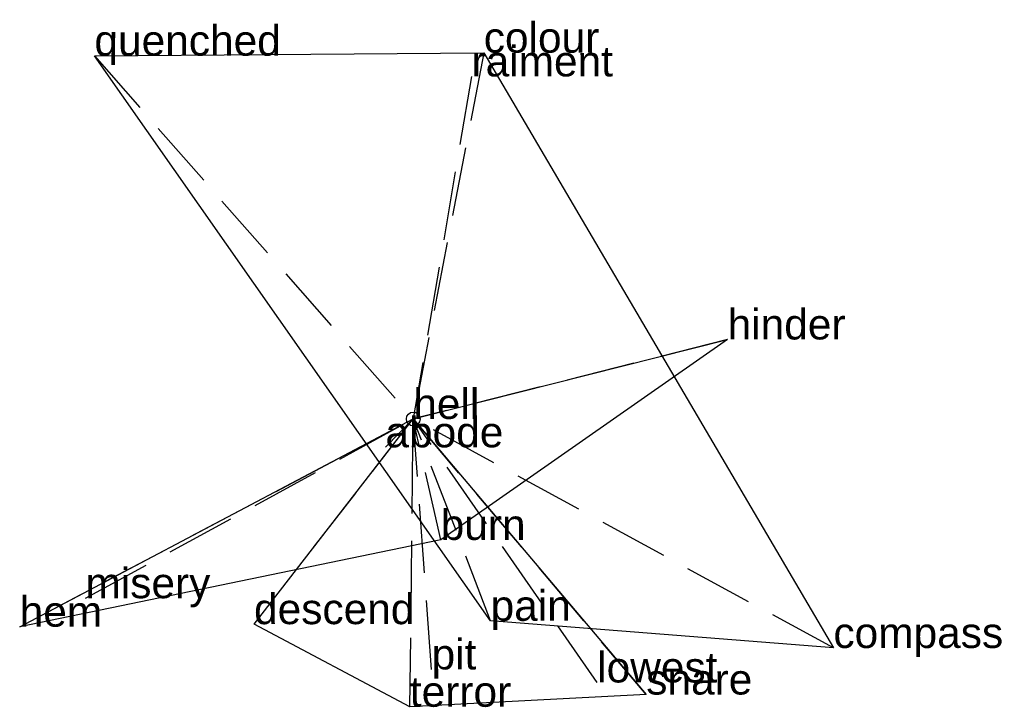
# Model space of a CAD drawing. Extents: x -1.43 to 2.14, y -1.04 to 1.44.
import ezdxf

# ---------------------------------------------------------------- set-up
doc = ezdxf.new("R2010")
doc.units = 0
doc.linetypes.add('DASHED2', pattern=[0.3, 0.25, -0.05])
for name, color, linetype in [('TEXT_nt', 1, 'CONTINUOUS'), ('TEXT_ot', 1, 'CONTINUOUS'), ('TEXT_q', 1, 'CONTINUOUS')]:
    doc.layers.add(name, color=color, linetype=linetype)
doc.styles.get("Standard").update_dxf_attribs({"font": 'arial.ttf'})

# ---------------------------------------------------------------- blocks, each defined once
blk = doc.blocks.new('ot-hell')
at = {"layer": 'LINES_ot', "linetype": 'DASHED2'}
for p in [(-0.5768, -0.7425), (-0.0125, -1.0415), (0, 0), (0.0662, -0.9063), (0.6661, -0.9536), (0.8436, -0.9973)]:
    blk.add_line(p, (0, 0), dxfattribs=at)
at = {"layer": 'ORIGIN_ot'}
blk.add_circle((0, 0), 0.025, dxfattribs=at)
at = {"layer": 'TEXT_ot'}
for s, p in [('hell', (0, 0)), ('descend', (-0.5768, -0.7425)), ('pit', (0.0662, -0.9063)), ('lowest', (0.6661, -0.9536)), ('snare', (0.8436, -0.9973)), ('terror', (-0.0125, -1.0415))]:
    blk.add_text(s, height=0.11, dxfattribs=at).set_placement(p)
blk = doc.blocks.new('nt-hell')
at = {"layer": 'LINES_nt', "linetype": 'DASHED2'}
for p in [(0.2552, 1.3255), (-1.1549, 1.3147), (0.2108, 1.2398), (0, 0), (1.5216, -0.8288), (0.28, -0.7305)]:
    blk.add_line(p, (0, 0), dxfattribs=at)
at = {"layer": 'ORIGIN_nt'}
blk.add_circle((0, 0), 0.025, dxfattribs=at)
at = {"layer": 'TEXT_nt'}
for s, p in [('quenched', (-1.1549, 1.3147)), ('colour', (0.2552, 1.3255)), ('raiment', (0.2108, 1.2398)), ('hell', (0, 0)), ('pain', (0.28, -0.7305)), ('compass', (1.5216, -0.8288))]:
    blk.add_text(s, height=0.11, dxfattribs=at).set_placement(p)
blk = doc.blocks.new('q-hell')
at = {"layer": 'LINES_q', "linetype": 'DASHED2'}
for p in [(1.1384, 0.2878), (-1.4256, -0.7517), (-1.1874, -0.6486), (-0.101, -0.1026), (0, 0), (0.0992, -0.4376)]:
    blk.add_line(p, (0, 0), dxfattribs=at)
at = {"layer": 'ORIGIN_q'}
blk.add_circle((0, 0), 0.025, dxfattribs=at)
at = {"layer": 'TEXT_q'}
for s, p in [('hinder', (1.1384, 0.2878)), ('hell', (0, 0)), ('abode', (-0.101, -0.1026)), ('burn', (0.0992, -0.4376)), ('misery', (-1.1874, -0.6486)), ('hem', (-1.4256, -0.7517))]:
    blk.add_text(s, height=0.11, dxfattribs=at).set_placement(p)

msp = doc.modelspace()

# ---------------------------------------------------------------- linework, layer by layer
at = {"layer": 'OUTLINE_nt', "linetype": 'CONTINUOUS'}
msp.add_polyline3d([(1.5216, -0.8288, 0), (0.28, -0.7305, 0), (-1.1549, 1.3147, 0), (0.2552, 1.3255, 0), (1.5216, -0.8288, 0)], close=True, dxfattribs=at)
at = {"layer": 'OUTLINE_ot', "linetype": 'CONTINUOUS'}
msp.add_polyline3d([(-0.0125, -1.0415, 0), (-0.5768, -0.7425, 0), (0, 0, 0), (0.8436, -0.9973, 0), (-0.0125, -1.0415, 0)], close=True, dxfattribs=at)
at = {"layer": 'OUTLINE_q', "linetype": 'CONTINUOUS'}
msp.add_polyline3d([(-1.4256, -0.7517, 0), (0, 0, 0), (1.1384, 0.2878, 0), (0.0992, -0.4376, 0), (-1.4256, -0.7517, 0)], close=True, dxfattribs=at)

# ---------------------------------------------------------------- block references
for name in ['nt-hell', 'q-hell', 'ot-hell']:
    msp.add_blockref(name, (0, 0))

doc.saveas('drawing.dxf')
